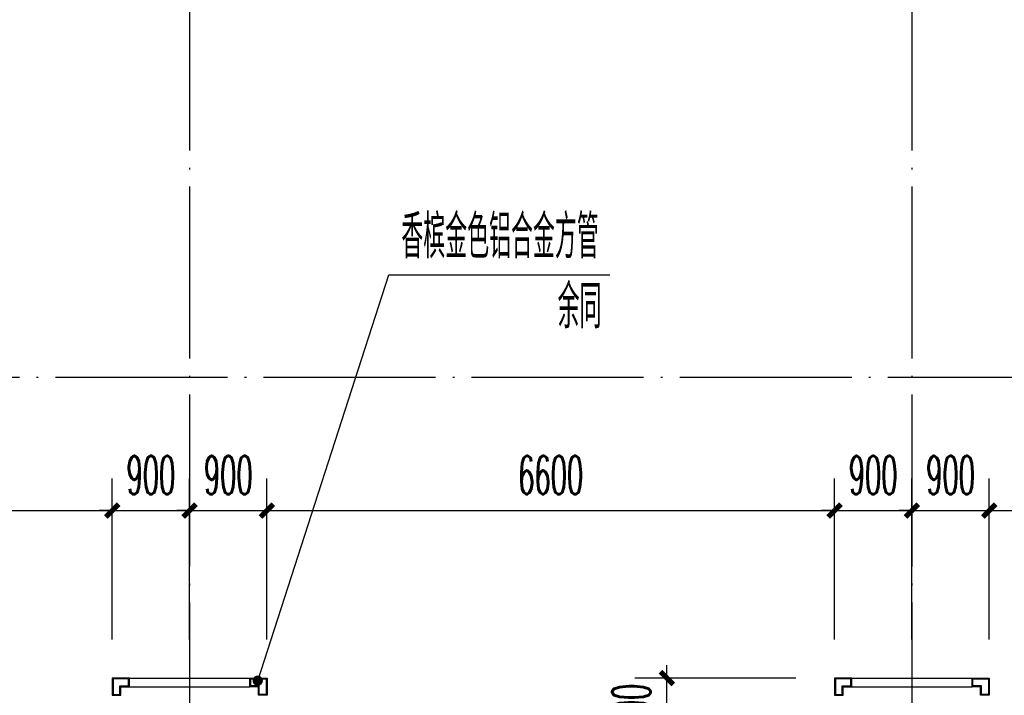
# Model space of a CAD drawing. Extents: x 1779708 to 7299578, y -1121471 to 88434.
# Tile 111 of 256: x 4354691 to 4366142, y -1009043 to -1001180. Entities that reach past the tile are written whole.
import ezdxf

# ---------------------------------------------------------------- set-up
doc = ezdxf.new("R2010")
doc.units = 0
doc.header["$LTSCALE"] = 1000
doc.header["$MEASUREMENT"] = 0
doc.linetypes.add('DOTE', pattern=[2.42, 2, -0.2, 0.02, -0.2])
doc.layers.get('0').update_dxf_attribs({"linetype": 'CONTINUOUS'})
doc.layers.get('Defpoints').update_dxf_attribs({"linetype": 'CONTINUOUS'})
for name, color, linetype in [('DIM_LEAD', 3, 'CONTINUOUS'), ('DOTE', 1, 'DOTE'), ('PUB_DIM', 3, 'CONTINUOUS'), ('PUB_TEXT', 7, 'CONTINUOUS'), ('室外构件', 4, 'CONTINUOUS')]:
    doc.layers.add(name, color=color, linetype=linetype)
doc.styles.add('_TCH_DIM', font='SIMPLEX.shx', dxfattribs={"width": 0.7, "bigfont": 'GBCBIG.shx'})
doc.styles.add('_TCH_DIM_T3', font='SIMPLEX.shx', dxfattribs={"width": 0.494118, "bigfont": 'GBCBIG.shx'})
doc.dimstyles.new('_TCH_ARCH&&150', dxfattribs={"dimtxt": 446.25, "dimasz": 150, "dimexe": 375, "dimexo": 450, "dimgap": 189.375, "dimtad": 1, "dimdec": 0, "dimzin": 0, "dimdsep": 46, "dimtxsty": '_TCH_DIM_T3', "dimblk": 'ARCHTICK', "dimcen": 0.09, "dimdle": 225, "dimclrt": 7, "dimazin": 2, "dimtfac": 1, "dimtdec": 0, "dimtix": 1, "dimtmove": 2, "dimatfit": 3, "dimfxl": 250, "dimtolj": 1, "dimtzin": 0, "dimarcsym": 0})

# ---------------------------------------------------------------- blocks, each defined once
blk = doc.blocks.new('A$C159220C3')
at = {"layer": 'DOTE'}
for p, q in [((42800, 149200), (42800, 7200)), ((51200, 149200), (51200, 7200)), ((86800, 64700), (7200, 64700))]:
    blk.add_line(p, q, dxfattribs=at)
blk = doc.blocks.new('_ArchTick')
at = {"color": 0, "linetype": 'ByBlock', "const_width": 0.4}
blk.add_lwpolyline([(-0.5, -0.5), (0.5, 0.5)], dxfattribs=at)
blk = doc.blocks.new('*D4612')
at = {"layer": 'Defpoints', "color": 0, "transparency": 16777216}
for p in [(4369267, -1006893), (4365967, -1008843), (4369267, -1008843)]:
    blk.add_point(p, dxfattribs=at)
at = {"layer": 'PUB_DIM', "color": 0, "lineweight": -2, "transparency": 16777216}
for p, q in [((4365967, -1008393), (4365967, -1006518)), ((4369267, -1008393), (4369267, -1006518)), ((4365742, -1006893), (4369492, -1006893))]:
    blk.add_line(p, q, dxfattribs=at)
at = {"layer": 'PUB_DIM', "color": 0, "lineweight": -2, "transparency": 16777216, "xscale": 150, "yscale": 150, "zscale": 150, "rotation": 180}
blk.add_blockref('_ArchTick', (4365967, -1006893), dxfattribs=at)
at = {"layer": 'PUB_DIM', "color": 0, "lineweight": -2, "transparency": 16777216, "xscale": 150, "yscale": 150, "zscale": 150}
blk.add_blockref('_ArchTick', (4369267, -1006893), dxfattribs=at)
at = {"layer": 'PUB_DIM', "color": 7, "transparency": 16777216, "insert": (4367617, -1006481), "char_height": 446.2, "attachment_point": 5, "style": '_TCH_DIM_T3'}
blk.add_mtext('\\A1;3300', dxfattribs=at)
blk = doc.blocks.new('*D4613')
at = {"layer": 'Defpoints', "color": 0, "transparency": 16777216}
for p in [(4365967, -1006893), (4365067, -1008843), (4365967, -1008843)]:
    blk.add_point(p, dxfattribs=at)
at = {"layer": 'PUB_DIM', "color": 0, "lineweight": -2, "transparency": 16777216}
for p, q in [((4365067, -1008393), (4365067, -1006518)), ((4365967, -1008393), (4365967, -1006518)), ((4365067, -1006893), (4364917, -1006893)), ((4365067, -1006893), (4365967, -1006893)), ((4365967, -1006893), (4366117, -1006893))]:
    blk.add_line(p, q, dxfattribs=at)
at = {"layer": 'PUB_DIM', "color": 0, "lineweight": -2, "transparency": 16777216, "xscale": 150, "yscale": 150, "zscale": 150}
blk.add_blockref('_ArchTick', (4365067, -1006893), dxfattribs=at)
at = {"layer": 'PUB_DIM', "color": 0, "lineweight": -2, "transparency": 16777216, "xscale": 150, "yscale": 150, "zscale": 150, "rotation": 180}
blk.add_blockref('_ArchTick', (4365967, -1006893), dxfattribs=at)
at = {"layer": 'PUB_DIM', "color": 7, "transparency": 16777216, "insert": (4365517, -1006481), "char_height": 446.2, "attachment_point": 5, "style": '_TCH_DIM_T3'}
blk.add_mtext('\\A1;900', dxfattribs=at)
blk = doc.blocks.new('*D4614')
at = {"layer": 'Defpoints', "color": 0, "transparency": 16777216}
for p in [(4365067, -1006893), (4364167, -1008843), (4365067, -1008843)]:
    blk.add_point(p, dxfattribs=at)
at = {"layer": 'PUB_DIM', "color": 0, "lineweight": -2, "transparency": 16777216}
for p, q in [((4364167, -1008393), (4364167, -1006518)), ((4365067, -1008393), (4365067, -1006518)), ((4364167, -1006893), (4364017, -1006893)), ((4364167, -1006893), (4365067, -1006893)), ((4365067, -1006893), (4365217, -1006893))]:
    blk.add_line(p, q, dxfattribs=at)
at = {"layer": 'PUB_DIM', "color": 0, "lineweight": -2, "transparency": 16777216, "xscale": 150, "yscale": 150, "zscale": 150}
blk.add_blockref('_ArchTick', (4364167, -1006893), dxfattribs=at)
at = {"layer": 'PUB_DIM', "color": 0, "lineweight": -2, "transparency": 16777216, "xscale": 150, "yscale": 150, "zscale": 150, "rotation": 180}
blk.add_blockref('_ArchTick', (4365067, -1006893), dxfattribs=at)
at = {"layer": 'PUB_DIM', "color": 7, "transparency": 16777216, "insert": (4364617, -1006481), "char_height": 446.2, "attachment_point": 5, "style": '_TCH_DIM_T3'}
blk.add_mtext('\\A1;900', dxfattribs=at)
blk = doc.blocks.new('*D4615')
at = {"layer": 'Defpoints', "color": 0, "transparency": 16777216}
for p in [(4364167, -1006893), (4357567, -1008843), (4364167, -1008843)]:
    blk.add_point(p, dxfattribs=at)
at = {"layer": 'PUB_DIM', "color": 0, "lineweight": -2, "transparency": 16777216}
for p, q in [((4357567, -1008393), (4357567, -1006518)), ((4364167, -1008393), (4364167, -1006518)), ((4357342, -1006893), (4364392, -1006893))]:
    blk.add_line(p, q, dxfattribs=at)
at = {"layer": 'PUB_DIM', "color": 0, "lineweight": -2, "transparency": 16777216, "xscale": 150, "yscale": 150, "zscale": 150, "rotation": 180}
blk.add_blockref('_ArchTick', (4357567, -1006893), dxfattribs=at)
at = {"layer": 'PUB_DIM', "color": 0, "lineweight": -2, "transparency": 16777216, "xscale": 150, "yscale": 150, "zscale": 150}
blk.add_blockref('_ArchTick', (4364167, -1006893), dxfattribs=at)
at = {"layer": 'PUB_DIM', "color": 7, "transparency": 16777216, "insert": (4360867, -1006481), "char_height": 446.2, "attachment_point": 5, "style": '_TCH_DIM_T3'}
blk.add_mtext('\\A1;6600', dxfattribs=at)
blk = doc.blocks.new('*D4616')
at = {"layer": 'Defpoints', "color": 0, "transparency": 16777216}
for p in [(4357567, -1006893), (4356667, -1008843), (4357567, -1008843)]:
    blk.add_point(p, dxfattribs=at)
at = {"layer": 'PUB_DIM', "color": 0, "lineweight": -2, "transparency": 16777216}
for p, q in [((4356667, -1008393), (4356667, -1006518)), ((4357567, -1008393), (4357567, -1006518)), ((4356667, -1006893), (4356517, -1006893)), ((4356667, -1006893), (4357567, -1006893)), ((4357567, -1006893), (4357717, -1006893))]:
    blk.add_line(p, q, dxfattribs=at)
at = {"layer": 'PUB_DIM', "color": 0, "lineweight": -2, "transparency": 16777216, "xscale": 150, "yscale": 150, "zscale": 150}
blk.add_blockref('_ArchTick', (4356667, -1006893), dxfattribs=at)
at = {"layer": 'PUB_DIM', "color": 0, "lineweight": -2, "transparency": 16777216, "xscale": 150, "yscale": 150, "zscale": 150, "rotation": 180}
blk.add_blockref('_ArchTick', (4357567, -1006893), dxfattribs=at)
at = {"layer": 'PUB_DIM', "color": 7, "transparency": 16777216, "insert": (4357117, -1006481), "char_height": 446.2, "attachment_point": 5, "style": '_TCH_DIM_T3'}
blk.add_mtext('\\A1;900', dxfattribs=at)
blk = doc.blocks.new('*D4617')
at = {"layer": 'Defpoints', "color": 0, "transparency": 16777216}
for p in [(4356667, -1006893), (4355767, -1008843), (4356667, -1008843)]:
    blk.add_point(p, dxfattribs=at)
at = {"layer": 'PUB_DIM', "color": 0, "lineweight": -2, "transparency": 16777216}
for p, q in [((4355767, -1008393), (4355767, -1006518)), ((4356667, -1008393), (4356667, -1006518)), ((4355767, -1006893), (4355617, -1006893)), ((4355767, -1006893), (4356667, -1006893)), ((4356667, -1006893), (4356817, -1006893))]:
    blk.add_line(p, q, dxfattribs=at)
at = {"layer": 'PUB_DIM', "color": 0, "lineweight": -2, "transparency": 16777216, "xscale": 150, "yscale": 150, "zscale": 150}
blk.add_blockref('_ArchTick', (4355767, -1006893), dxfattribs=at)
at = {"layer": 'PUB_DIM', "color": 0, "lineweight": -2, "transparency": 16777216, "xscale": 150, "yscale": 150, "zscale": 150, "rotation": 180}
blk.add_blockref('_ArchTick', (4356667, -1006893), dxfattribs=at)
at = {"layer": 'PUB_DIM', "color": 7, "transparency": 16777216, "insert": (4356217, -1006481), "char_height": 446.2, "attachment_point": 5, "style": '_TCH_DIM_T3'}
blk.add_mtext('\\A1;900', dxfattribs=at)
blk = doc.blocks.new('*D4618')
at = {"layer": 'Defpoints', "color": 0, "transparency": 16777216}
for p in [(4355767, -1006893), (4349167, -1008843), (4355767, -1008843)]:
    blk.add_point(p, dxfattribs=at)
at = {"layer": 'PUB_DIM', "color": 0, "lineweight": -2, "transparency": 16777216}
for p, q in [((4349167, -1008393), (4349167, -1006518)), ((4355767, -1008393), (4355767, -1006518)), ((4348942, -1006893), (4355992, -1006893))]:
    blk.add_line(p, q, dxfattribs=at)
at = {"layer": 'PUB_DIM', "color": 0, "lineweight": -2, "transparency": 16777216, "xscale": 150, "yscale": 150, "zscale": 150, "rotation": 180}
blk.add_blockref('_ArchTick', (4349167, -1006893), dxfattribs=at)
at = {"layer": 'PUB_DIM', "color": 0, "lineweight": -2, "transparency": 16777216, "xscale": 150, "yscale": 150, "zscale": 150}
blk.add_blockref('_ArchTick', (4355767, -1006893), dxfattribs=at)
at = {"layer": 'PUB_DIM', "color": 7, "transparency": 16777216, "insert": (4352467, -1006481), "char_height": 446.2, "attachment_point": 5, "style": '_TCH_DIM_T3'}
blk.add_mtext('\\A1;6600', dxfattribs=at)
blk = doc.blocks.new('*D4959')
at = {"layer": 'Defpoints', "color": 0, "transparency": 16777216}
for p in [(4362219, -1008843), (4364167, -1008843), (4364167, -1009543)]:
    blk.add_point(p, dxfattribs=at)
at = {"layer": 'PUB_DIM', "color": 0, "lineweight": -2, "transparency": 16777216}
for p, q in [((4362219, -1008843), (4362219, -1008693)), ((4363717, -1008843), (4361844, -1008843)), ((4362219, -1009543), (4362219, -1008843)), ((4363717, -1009543), (4361844, -1009543)), ((4362219, -1009543), (4362219, -1009693))]:
    blk.add_line(p, q, dxfattribs=at)
at = {"layer": 'PUB_DIM', "color": 0, "lineweight": -2, "transparency": 16777216, "xscale": 150, "yscale": 150, "zscale": 150}
for p, rotation in [((4362219, -1008843), 270), ((4362219, -1009543), 90)]:
    blk.add_blockref('_ArchTick', p, dxfattribs=dict(at, rotation=rotation))
at = {"layer": 'PUB_DIM', "color": 7, "transparency": 16777216, "insert": (4361806, -1009193), "char_height": 446.2, "attachment_point": 5, "rotation": 90, "style": '_TCH_DIM_T3'}
blk.add_mtext('\\A1;700', dxfattribs=at)

msp = doc.modelspace()

# ---------------------------------------------------------------- linework, layer by layer
at = {"layer": 'DIM_LEAD'}
for p, q in [((4357458.9, -1008873.3), (4358982.8, -1004149.5)), ((4358982.8, -1004149.5), (4361554, -1004149.5))]:
    msp.add_line(p, q, dxfattribs=at)
at = {"layer": 'DIM_LEAD', "const_width": 60}
msp.add_lwpolyline([(4357449.6, -1008901.9, 1), (4357468.1, -1008844.8, 1)], format="xyb", close=True, dxfattribs=at)
at = {"layer": '室外构件'}
for points in [[(4355767.1, -1009043.3), (4355867.1, -1009043.3), (4355867.1, -1008943.3), (4355967.1, -1008943.3), (4355967.1, -1008843.3), (4355767.1, -1008843.3), (4355767.1, -1009043.3)], [(4355967.1, -1008843.3), (4357367.1, -1008843.3)], [(4357567.1, -1009043.3), (4357467.1, -1009043.3), (4357467.1, -1008943.3), (4357367.1, -1008943.3), (4357367.1, -1008843.3), (4357567.1, -1008843.3), (4357567.1, -1009043.3)], [(4364167.1, -1009043.3), (4364267.1, -1009043.3), (4364267.1, -1008943.3), (4364367.1, -1008943.3), (4364367.1, -1008843.3), (4364167.1, -1008843.3), (4364167.1, -1009043.3)], [(4364367.1, -1008843.3), (4365767.1, -1008843.3)], [(4365967.1, -1009043.3), (4365867.1, -1009043.3), (4365867.1, -1008943.3), (4365767.1, -1008943.3), (4365767.1, -1008843.3), (4365967.1, -1008843.3), (4365967.1, -1009043.3)], [(4355967.1, -1008943.3), (4357367.1, -1008943.3)], [(4364367.1, -1008943.3), (4365767.1, -1008943.3)]]:
    msp.add_lwpolyline(points, dxfattribs=at)
for points in [[(4355777.1, -1009033.3), (4355857.1, -1009033.3), (4355857.1, -1008933.3), (4355957.1, -1008933.3), (4355957.1, -1008853.3), (4355777.1, -1008853.3)], [(4357557.1, -1009033.3), (4357477.1, -1009033.3), (4357477.1, -1008933.3), (4357377.1, -1008933.3), (4357377.1, -1008853.3), (4357557.1, -1008853.3)], [(4364177.1, -1009033.3), (4364257.1, -1009033.3), (4364257.1, -1008933.3), (4364357.1, -1008933.3), (4364357.1, -1008853.3), (4364177.1, -1008853.3)], [(4365957.1, -1009033.3), (4365877.1, -1009033.3), (4365877.1, -1008933.3), (4365777.1, -1008933.3), (4365777.1, -1008853.3), (4365957.1, -1008853.3)]]:
    msp.add_lwpolyline(points, close=True, dxfattribs=at)

# ---------------------------------------------------------------- block references
msp.add_blockref('A$C159220C3', (4313867.1, -1070043.3), dxfattribs=at)

# ---------------------------------------------------------------- texts
at = {"layer": 'PUB_TEXT', "color": 7, "style": '_TCH_DIM', "width": 0.7}
for s, p in [('香槟金色铝合金方管', (4359129, -1003958.5)), ('余同', (4360946.9, -1004770.6))]:
    msp.add_text(s, height=506.38, dxfattribs=at).set_placement(p)

# ---------------------------------------------------------------- dimensions: what is measured, and where the dimension line sits
at = {"layer": 'PUB_DIM'}
for p1, p2, distance, picture, middle in [((4349167.1, -1008843.3), (4355767.1, -1008843.3), 1950, '*D4618', (4352467.1, -1006480.8)), ((4355767.1, -1008843.3), (4356667.1, -1008843.3), 1950, '*D4617', (4356217.1, -1006480.8)), ((4356667.1, -1008843.3), (4357567.1, -1008843.3), 1950, '*D4616', (4357117.1, -1006480.8)), ((4357567.1, -1008843.3), (4364167.1, -1008843.3), 1950, '*D4615', (4360867.1, -1006480.8)), ((4364167.1, -1008843.3), (4365067.1, -1008843.3), 1950, '*D4614', (4364617.1, -1006480.8)), ((4365067.1, -1008843.3), (4365967.1, -1008843.3), 1950, '*D4613', (4365517.1, -1006480.8)), ((4365967.1, -1008843.3), (4369267.1, -1008843.3), 1950, '*D4612', (4367617.1, -1006480.8)), ((4364167.1, -1009543.3), (4364167.1, -1008843.3), 1948.2, '*D4959', (4361806.4, -1009193.3))]:
    dim = msp.add_aligned_dim(p1=p1, p2=p2, distance=distance, dimstyle='_TCH_ARCH&&150', dxfattribs=at)
    dim.commit()
    dim.dimension.update_dxf_attribs({"geometry": picture, "text_midpoint": middle})

doc.saveas('drawing.dxf')
